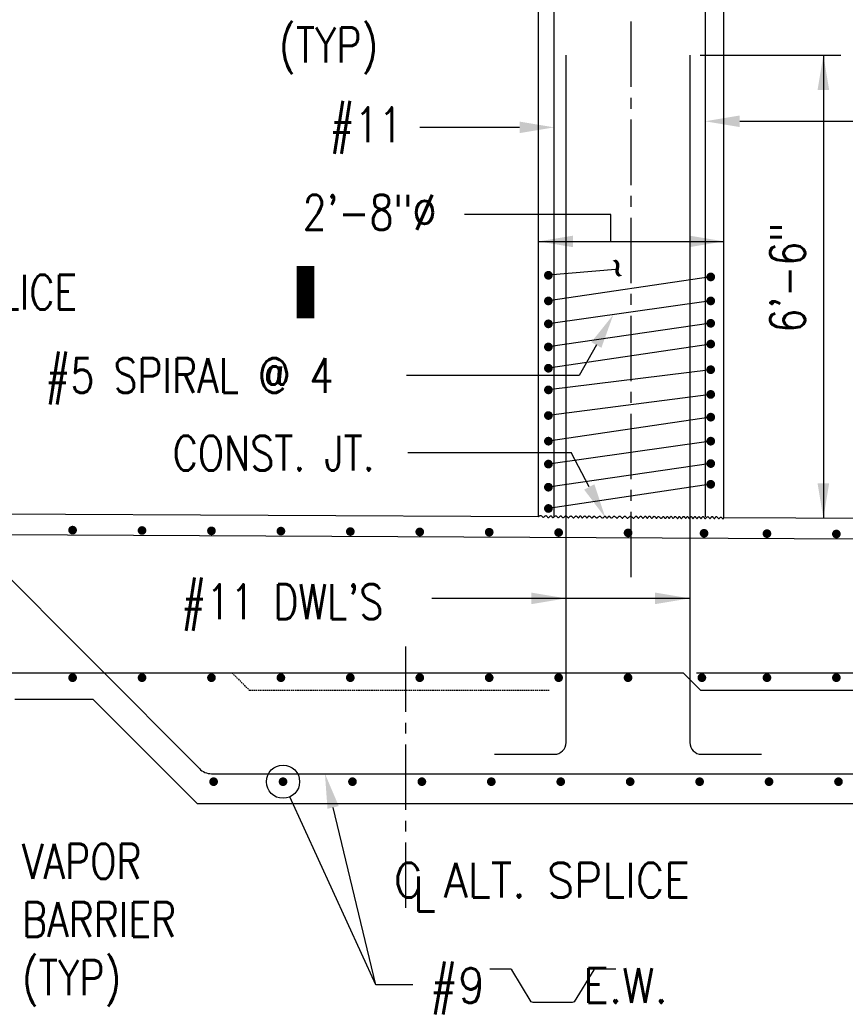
# Model space of a CAD drawing. Header units: inches. Extents: x -9715 to 32893, y -15613 to -1138.
# Tile 143 of 256: x 7480 to 7623, y -5756 to -5586. Entities that reach past the tile are written whole.
import ezdxf

# ---------------------------------------------------------------- set-up
doc = ezdxf.new("R2010")
doc.units = ezdxf.units.IN
doc.header["$MEASUREMENT"] = 0
doc.linetypes.add('CENTER2', pattern=[1.125, 0.75, -0.125, 0.125, -0.125])
doc.linetypes.add('HIDDEN', pattern=[0.375, 0.25, -0.125])
for name, color, linetype in [('A-Anno-Symb', 2, 'Continuous'), ('S-ANNO-DIMS', 2, 'Continuous'), ('S-ANNO-TEXT', 2, 'Continuous'), ('S-GRID', 30, 'CENTER2'), ('S1', 2, 'Continuous'), ('S3', 4, 'Continuous')]:
    doc.layers.add(name, color=color, linetype=linetype)
doc.styles.add('125', font='romans.shx', dxfattribs={"width": 0.8, "height": 2})
doc.styles.add('SX-FRAC', font='SX-FRAC.shx', dxfattribs={"width": 0.9, "height": 14})

msp = doc.modelspace()

# ---------------------------------------------------------------- linework, layer by layer
at = {"layer": 'A-Anno-Symb'}
msp.add_lwpolyline([(7529.61468, -5637.42283, 3, 3, 0), (7529.61468, -5628.42283, 0, 0, 0), (7563.4059, -5628.42283, 0, 0, 0)], format="xyseb", dxfattribs=at)
at = {"layer": 'S-ANNO-DIMS'}
for p, q in [((7597.54359, -5592.11779), (7621.73675, -5592.11779)), ((7618.7487, -5592.11779), (7618.7487, -5671.84595)), ((7566.44853, -5604.55029), (7549.2993, -5604.55029)), ((7604.366, -5603.50634), (7625.21718, -5603.50634)), ((7582.16792, -5619.55264), (7556.98881, -5619.55264)), ((7582.16792, -5624.19084), (7582.16792, -5619.55264)), ((7569.69834, -5624.19084), (7601.64598, -5624.19084)), ((7579.67439, -5642.02229), (7576.73138, -5647.27765)), ((7576.73138, -5647.27765), (7546.98518, -5647.27765)), ((7547.24841, -5660.54355), (7575.35086, -5660.54355)), ((7578.45472, -5666.47042), (7575.35086, -5660.54355)), ((7595.77232, -5685.65688), (7551.3325, -5685.65688)), ((7541.74251, -5752.19546), (7534.35954, -5721.6541))]:
    msp.add_line(p, q, dxfattribs=at)
msp.add_lwpolyline([(7548.0713, -5752.19546), (7541.74251, -5752.19546), (7526.92996, -5719.82752)], dxfattribs=at)
msp.add_circle((7525.73756, -5717.22192), 2.86548, dxfattribs=at)
for points in [[(7619.74472, -5598.09388), (7617.75269, -5598.09388), (7618.7487, -5592.11779)], [(7604.366, -5604.50236), (7604.366, -5602.51033), (7598.38991, -5603.50634)], [(7566.44853, -5603.55427), (7566.44853, -5605.5463), (7572.42462, -5604.55029)], [(7575.67442, -5625.18686), (7575.67442, -5623.19483), (7569.69834, -5624.19084)], [(7595.66989, -5625.18686), (7595.66989, -5623.19483), (7601.64598, -5624.19084)], [(7578.80536, -5641.53564), (7580.54341, -5642.50895), (7582.59432, -5636.80812)], [(7579.33706, -5666.00834), (7577.57238, -5666.9325), (7581.22718, -5671.76448)], [(7619.74472, -5665.86986), (7617.75269, -5665.86986), (7618.7487, -5671.84595)], [(7568.48173, -5684.66086), (7568.48173, -5686.65289), (7574.45782, -5685.65688)], [(7589.79623, -5684.66086), (7589.79623, -5686.65289), (7595.77232, -5685.65688)], [(7533.39141, -5721.88814), (7535.32767, -5721.42007), (7532.95534, -5715.84533)]]:
    msp.add_solid(points, dxfattribs=at)
at = {"layer": 'S-ANNO-TEXT'}
msp.add_lwpolyline([(7583.00657, -5749.4782), (7579.53123, -5749.49563, 0.197608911), (7579.21655, -5749.6269), (7575.85193, -5755.10887, -0.198912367), (7575.535, -5755.24015), (7568.7891, -5755.24015, -0.198912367), (7568.47217, -5755.10887), (7565.10755, -5749.6269, 0.197608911), (7564.79287, -5749.49563), (7561.31753, -5749.4782)], format="xyb", dxfattribs=at)
at = {"layer": 'S-GRID', "linetype": 'CENTER2', "ltscale": 15}
for p, q in [((7585.67216, -5681.97729), (7585.67216, -5368.01409)), ((7546.82758, -5693.94955), (7546.82758, -5740.29298))]:
    msp.add_line(p, q, dxfattribs=at)
at = {"layer": 'S1', "color": 3}
for p, q in [((7569.69834, -5671.59988), (7569.69834, -5542.92324)), ((7601.64598, -5671.76015), (7601.64598, -5542.92324)), ((7569.69834, -5671.59988), (7290.89956, -5670.20124)), ((7884.94773, -5673.18139), (7601.64598, -5671.76015)), ((7493.04279, -5703.0518), (7479.58075, -5703.0518)), ((7510.97105, -5720.98006), (7493.04279, -5703.0518)), ((7510.97105, -5720.98006), (7660.37326, -5720.98006))]:
    msp.add_line(p, q, dxfattribs=at)
at = {"layer": 'S1', "color": 2}
msp.add_lwpolyline([(7569.69834, -5671.59988), (7569.86444, -5671.45804), (7570.00189, -5671.39112), (7570.11519, -5671.38302), (7570.20884, -5671.41765), (7570.28731, -5671.47891), (7570.35511, -5671.55071), (7570.41673, -5671.61695), (7570.47666, -5671.66154), (7570.53851, -5671.67251), (7570.6024, -5671.65432), (7570.66756, -5671.61558), (7570.7332, -5671.56488), (7570.79856, -5671.51081), (7570.86287, -5671.46198), (7570.92536, -5671.42697), (7570.98526, -5671.41439), (7571.04203, -5671.4301), (7571.09614, -5671.46908), (7571.14828, -5671.52356), (7571.19917, -5671.5858), (7571.24949, -5671.64804), (7571.29995, -5671.70253), (7571.35126, -5671.7415), (7571.4041, -5671.75722), (7571.45897, -5671.74449), (7571.51542, -5671.70845), (7571.57281, -5671.6568), (7571.63048, -5671.59726), (7571.68778, -5671.53754), (7571.74404, -5671.48534), (7571.79863, -5671.44836), (7571.85088, -5671.43432), (7571.90036, -5671.44837), (7571.94755, -5671.4854), (7571.99315, -5671.53775), (7572.03786, -5671.59776), (7572.08239, -5671.65778), (7572.12743, -5671.71013), (7572.17368, -5671.74716), (7572.22186, -5671.7612), (7572.27247, -5671.74716), (7572.32538, -5671.71013), (7572.38026, -5671.65778), (7572.43676, -5671.59776), (7572.49458, -5671.53775), (7572.55338, -5671.4854), (7572.61283, -5671.44837), (7572.67261, -5671.43432), (7572.73242, -5671.44838), (7572.79204, -5671.48546), (7572.85128, -5671.53796), (7572.90996, -5671.59826), (7572.96789, -5671.65875), (7573.02489, -5671.71181), (7573.08077, -5671.74983), (7573.13534, -5671.76519), (7573.18849, -5671.7528), (7573.24043, -5671.71766), (7573.29143, -5671.6673), (7573.34177, -5671.60922), (7573.39174, -5671.55096), (7573.44162, -5671.50004), (7573.49169, -5671.46396), (7573.54222, -5671.45027), (7573.59345, -5671.46397), (7573.64537, -5671.5001), (7573.69796, -5671.55117), (7573.75115, -5671.60972), (7573.8049, -5671.66827), (7573.85916, -5671.71935), (7573.91389, -5671.75547), (7573.96905, -5671.76918), (7574.02457, -5671.75548), (7574.08037, -5671.71941), (7574.13635, -5671.66848), (7574.19243, -5671.61022), (7574.24851, -5671.55215), (7574.3045, -5671.50178), (7574.3603, -5671.46664), (7574.41582, -5671.45425), (7574.47099, -5671.46962), (7574.52583, -5671.50763), (7574.58039, -5671.56069), (7574.63472, -5671.62118), (7574.68886, -5671.68148), (7574.74286, -5671.73398), (7574.79676, -5671.77107), (7574.85062, -5671.78512), (7574.90449, -5671.77108), (7574.95845, -5671.73411), (7575.0126, -5671.6819), (7575.06703, -5671.62218), (7575.12183, -5671.56264), (7575.1771, -5671.511), (7575.23293, -5671.47496), (7575.28942, -5671.46223), (7575.34661, -5671.47793), (7575.40441, -5671.51685), (7575.46268, -5671.57119), (7575.52128, -5671.63314), (7575.58006, -5671.69491), (7575.63889, -5671.74868), (7575.69763, -5671.78667), (7575.75613, -5671.80107), (7575.81425, -5671.78667), (7575.87181, -5671.74868), (7575.92862, -5671.69491), (7575.9845, -5671.63314), (7576.03926, -5671.57119), (7576.0927, -5671.51685), (7576.14466, -5671.47793), (7576.19492, -5671.46223), (7576.24341, -5671.47495), (7576.29041, -5671.51094), (7576.33628, -5671.56243), (7576.38141, -5671.62168), (7576.42616, -5671.68093), (7576.47091, -5671.73243), (7576.51604, -5671.76841), (7576.56191, -5671.78113), (7576.60877, -5671.76544), (7576.65628, -5671.72657), (7576.70397, -5671.67238), (7576.75139, -5671.61072), (7576.79806, -5671.54943), (7576.84351, -5671.49636), (7576.88728, -5671.45936), (7576.9289, -5671.44628), (7576.96813, -5671.46234), (7577.00563, -5671.50222), (7577.04229, -5671.55798), (7577.07899, -5671.62168), (7577.11663, -5671.68538), (7577.15609, -5671.74115), (7577.19826, -5671.78103), (7577.24404, -5671.79708), (7577.29398, -5671.784), (7577.34744, -5671.747), (7577.40342, -5671.69393), (7577.46094, -5671.63264), (7577.51902, -5671.57098), (7577.57668, -5671.51679), (7577.63294, -5671.47792), (7577.68682, -5671.46223), (7577.73759, -5671.47496), (7577.78561, -5671.511), (7577.83147, -5671.56264), (7577.8758, -5671.62218), (7577.91919, -5671.6819), (7577.96225, -5671.73411), (7578.00559, -5671.77108), (7578.04982, -5671.78512), (7578.09544, -5671.77108), (7578.1425, -5671.73411), (7578.19097, -5671.6819), (7578.24079, -5671.62218), (7578.29193, -5671.56264), (7578.34432, -5671.511), (7578.39793, -5671.47496), (7578.45271, -5671.46223), (7578.50856, -5671.47794), (7578.56515, -5671.51692), (7578.62212, -5671.5714), (7578.67909, -5671.63364), (7578.73568, -5671.69588), (7578.79153, -5671.75036), (7578.84625, -5671.78934), (7578.89948, -5671.80505), (7578.95099, -5671.79232), (7579.00114, -5671.75628), (7579.05045, -5671.70464), (7579.09943, -5671.6451), (7579.1486, -5671.58538), (7579.19847, -5671.53317), (7579.24956, -5671.4962), (7579.30237, -5671.48216), (7579.35728, -5671.4962), (7579.41407, -5671.53323), (7579.47234, -5671.58559), (7579.53174, -5671.6456), (7579.59189, -5671.70561), (7579.65241, -5671.75796), (7579.71293, -5671.79499), (7579.77308, -5671.80904), (7579.83258, -5671.795), (7579.89156, -5671.75803), (7579.95027, -5671.70582), (7580.00893, -5671.6461), (7580.06777, -5671.58656), (7580.12704, -5671.53492), (7580.18696, -5671.49888), (7580.24777, -5671.48615), (7580.3096, -5671.50185), (7580.37218, -5671.54077), (7580.43513, -5671.59511), (7580.49808, -5671.65706), (7580.56066, -5671.71882), (7580.62249, -5671.7726), (7580.6832, -5671.81059), (7580.74241, -5671.82498), (7580.79982, -5671.8106), (7580.85541, -5671.77266), (7580.90922, -5671.71903), (7580.96131, -5671.65756), (7581.01171, -5671.59608), (7581.06047, -5671.54245), (7581.10765, -5671.50452), (7581.15328, -5671.49013), (7581.19747, -5671.50452), (7581.24054, -5671.54245), (7581.28286, -5671.59608), (7581.32481, -5671.65756), (7581.36675, -5671.71903), (7581.40908, -5671.77266), (7581.45214, -5671.8106), (7581.49634, -5671.82498), (7581.54191, -5671.8106), (7581.58871, -5671.77266), (7581.63643, -5671.71903), (7581.68482, -5671.65756), (7581.73357, -5671.59608), (7581.78242, -5671.54245), (7581.83109, -5671.50452), (7581.87928, -5671.49013), (7581.92685, -5671.50453), (7581.97408, -5671.54251), (7582.02142, -5671.59629), (7582.06926, -5671.65806), (7582.11804, -5671.72001), (7582.16818, -5671.77435), (7582.22009, -5671.81327), (7582.2742, -5671.82897), (7582.33078, -5671.81624), (7582.3895, -5671.7802), (7582.44992, -5671.72856), (7582.51154, -5671.66902), (7582.57392, -5671.60929), (7582.63658, -5671.55709), (7582.69904, -5671.52012), (7582.76086, -5671.50608), (7582.82165, -5671.52012), (7582.88146, -5671.55715), (7582.94044, -5671.6095), (7582.99871, -5671.66952), (7583.05641, -5671.72953), (7583.1137, -5671.78188), (7583.17071, -5671.81891), (7583.22758, -5671.83296), (7583.28443, -5671.81891), (7583.34132, -5671.78188), (7583.39832, -5671.72953), (7583.45545, -5671.66952), (7583.51277, -5671.6095), (7583.57032, -5671.55715), (7583.62815, -5671.52012), (7583.68631, -5671.50608), (7583.74481, -5671.52012), (7583.80349, -5671.55715), (7583.86217, -5671.6095), (7583.92067, -5671.66952), (7583.97879, -5671.72953), (7584.03635, -5671.78188), (7584.09316, -5671.81891), (7584.14904, -5671.83296), (7584.20387, -5671.81891), (7584.2578, -5671.78188), (7584.31109, -5671.72953), (7584.36395, -5671.66952), (7584.41662, -5671.6095), (7584.46935, -5671.55715), (7584.52235, -5671.52012), (7584.57587, -5671.50608), (7584.6301, -5671.52012), (7584.68513, -5671.55715), (7584.741, -5671.6095), (7584.79776, -5671.66952), (7584.85545, -5671.72953), (7584.91412, -5671.78188), (7584.97383, -5671.81891), (7585.0346, -5671.83296), (7585.09648, -5671.81892), (7585.15938, -5671.78194), (7585.22322, -5671.72974), (7585.28791, -5671.67002), (7585.35334, -5671.61048), (7585.41942, -5671.55883), (7585.48606, -5671.52279), (7585.55318, -5671.51006), (7585.62063, -5671.52577), (7585.68818, -5671.56469), (7585.75554, -5671.61903), (7585.82244, -5671.68098), (7585.88858, -5671.74274), (7585.9537, -5671.79652), (7586.01751, -5671.8345), (7586.07973, -5671.8489), (7586.14014, -5671.83451), (7586.19878, -5671.79658), (7586.25573, -5671.74295), (7586.31109, -5671.68147), (7586.36496, -5671.62), (7586.41742, -5671.56637), (7586.46858, -5671.52844), (7586.51852, -5671.51405), (7586.56738, -5671.52844), (7586.61544, -5671.56637), (7586.66304, -5671.62), (7586.71049, -5671.68147), (7586.75814, -5671.74295), (7586.80629, -5671.79658), (7586.85529, -5671.83451), (7586.90546, -5671.8489), (7586.95699, -5671.83451), (7587.00954, -5671.79658), (7587.06266, -5671.74295), (7587.11588, -5671.68147), (7587.16872, -5671.62), (7587.22071, -5671.56637), (7587.2714, -5671.52844), (7587.32031, -5671.51405), (7587.36716, -5671.52844), (7587.41237, -5671.56637), (7587.45656, -5671.62), (7587.50032, -5671.68147), (7587.54427, -5671.74295), (7587.58901, -5671.79658), (7587.63516, -5671.83451), (7587.68331, -5671.8489), (7587.73386, -5671.83451), (7587.78628, -5671.79658), (7587.83982, -5671.74295), (7587.89374, -5671.68147), (7587.94728, -5671.62), (7587.99969, -5671.56637), (7588.05024, -5671.52844), (7588.09817, -5671.51405), (7588.14299, -5671.52844), (7588.18518, -5671.56637), (7588.22551, -5671.62), (7588.26472, -5671.68147), (7588.30355, -5671.74295), (7588.34275, -5671.79658), (7588.38308, -5671.83451), (7588.42527, -5671.8489), (7588.46989, -5671.83451), (7588.51671, -5671.79658), (7588.5653, -5671.74295), (7588.61525, -5671.68147), (7588.66614, -5671.62), (7588.71753, -5671.56637), (7588.76902, -5671.52844), (7588.82019, -5671.51405), (7588.8707, -5671.52845), (7588.92066, -5671.56643), (7588.97024, -5671.62021), (7589.01964, -5671.68197), (7589.06903, -5671.74392), (7589.11862, -5671.79826), (7589.16857, -5671.83718), (7589.21909, -5671.85289), (7589.2703, -5671.84016), (7589.32212, -5671.80412), (7589.3744, -5671.75247), (7589.42702, -5671.69294), (7589.47982, -5671.63321), (7589.53266, -5671.58101), (7589.58542, -5671.54403), (7589.63794, -5671.52999), (7589.69008, -5671.54404), (7589.74171, -5671.58107), (7589.79269, -5671.63342), (7589.84287, -5671.69343), (7589.89212, -5671.75345), (7589.94029, -5671.8058), (7589.98725, -5671.84283), (7590.03285, -5671.85687), (7590.07707, -5671.84284), (7590.12036, -5671.80586), (7590.16327, -5671.75366), (7590.20637, -5671.69393), (7590.25022, -5671.63439), (7590.29538, -5671.58275), (7590.3424, -5671.54671), (7590.39186, -5671.53398), (7590.4441, -5671.54969), (7590.49863, -5671.58867), (7590.55475, -5671.64315), (7590.61176, -5671.70539), (7590.66895, -5671.76763), (7590.72563, -5671.82212), (7590.7811, -5671.86109), (7590.83464, -5671.87681), (7590.88574, -5671.86408), (7590.93456, -5671.82803), (7590.9814, -5671.77639), (7591.02662, -5671.71685), (7591.07052, -5671.65713), (7591.11344, -5671.60493), (7591.15571, -5671.56795), (7591.19765, -5671.55391), (7591.23955, -5671.56795), (7591.28154, -5671.60493), (7591.32372, -5671.65713), (7591.36618, -5671.71685), (7591.40902, -5671.77639), (7591.45232, -5671.82803), (7591.49618, -5671.86408), (7591.5407, -5671.87681), (7591.58591, -5671.8611), (7591.63164, -5671.82218), (7591.67765, -5671.76784), (7591.7237, -5671.70589), (7591.76956, -5671.64413), (7591.81501, -5671.59035), (7591.8598, -5671.55236), (7591.9037, -5671.53797), (7591.94655, -5671.55235), (7591.98841, -5671.59023), (7592.02943, -5671.64371), (7592.06975, -5671.70489), (7592.1095, -5671.7659), (7592.14884, -5671.81882), (7592.1879, -5671.85576), (7592.22681, -5671.86883), (7592.26572, -5671.85279), (7592.30472, -5671.81302), (7592.34391, -5671.75756), (7592.38338, -5671.69443), (7592.42323, -5671.63168), (7592.46354, -5671.57733), (7592.50441, -5671.53943), (7592.54594, -5671.52601), (7592.58816, -5671.54241), (7592.63095, -5671.58319), (7592.67411, -5671.64023), (7592.71746, -5671.70539), (7592.76081, -5671.77056), (7592.80398, -5671.8276), (7592.84676, -5671.86838), (7592.88899, -5671.88478), (7592.93058, -5671.87136), (7592.97189, -5671.83352), (7593.01338, -5671.77932), (7593.05553, -5671.71686), (7593.09881, -5671.6542), (7593.14367, -5671.59945), (7593.19058, -5671.56066), (7593.24003, -5671.54594), (7593.29223, -5671.56068), (7593.34648, -5671.59957), (7593.40186, -5671.65462), (7593.45743, -5671.71785), (7593.51225, -5671.78127), (7593.56538, -5671.83688), (7593.6159, -5671.87671), (7593.66286, -5671.89275), (7593.70564, -5671.87968), (7593.74483, -5671.84274), (7593.7813, -5671.78982), (7593.81594, -5671.72881), (7593.84965, -5671.66763), (7593.88332, -5671.61414), (7593.91783, -5671.57627), (7593.95406, -5671.56189), (7593.99271, -5671.57627), (7594.03359, -5671.61414), (7594.07635, -5671.66763), (7594.1206, -5671.72881), (7594.16598, -5671.78982), (7594.2121, -5671.84274), (7594.2586, -5671.87968), (7594.3051, -5671.89275), (7594.35131, -5671.87669), (7594.39728, -5671.83676), (7594.44316, -5671.78085), (7594.48909, -5671.71686), (7594.53521, -5671.65268), (7594.58165, -5671.59621), (7594.62856, -5671.55534), (7594.67608, -5671.53797), (7594.72426, -5671.54939), (7594.77281, -5671.5845), (7594.82136, -5671.63558), (7594.86954, -5671.69493), (7594.91698, -5671.75484), (7594.96329, -5671.80761), (7595.0081, -5671.84552), (7595.05104, -5671.86086), (7595.09188, -5671.84849), (7595.13089, -5671.81346), (7595.16849, -5671.76339), (7595.20512, -5671.70589), (7595.24118, -5671.64858), (7595.27711, -5671.59907), (7595.31331, -5671.56498), (7595.35022, -5671.55391), (7595.38815, -5671.57093), (7595.42701, -5671.61084), (7595.46662, -5671.66589), (7595.50679, -5671.72832), (7595.54733, -5671.79037), (7595.58807, -5671.84429), (7595.6288, -5671.88234), (7595.66934, -5671.89674), (7595.70956, -5671.88235), (7595.7495, -5671.84442), (7595.78925, -5671.79079), (7595.8289, -5671.72931), (7595.86856, -5671.66784), (7595.90831, -5671.61421), (7595.94825, -5671.57627), (7595.98846, -5671.56189), (7596.02902, -5671.57627), (7596.06987, -5671.61421), (7596.11089, -5671.66784), (7596.15201, -5671.72931), (7596.19314, -5671.79079), (7596.23416, -5671.84442), (7596.275, -5671.88235), (7596.31557, -5671.89674), (7596.35579, -5671.88235), (7596.39578, -5671.84442), (7596.43568, -5671.79079), (7596.47562, -5671.72931), (7596.51576, -5671.66784), (7596.55621, -5671.61421), (7596.59714, -5671.57627), (7596.63867, -5671.56189), (7596.68091, -5671.57628), (7596.72375, -5671.61427), (7596.76706, -5671.66805), (7596.8107, -5671.72981), (7596.85453, -5671.79176), (7596.8984, -5671.8461), (7596.94218, -5671.88502), (7596.98572, -5671.90073), (7597.02893, -5671.888), (7597.07186, -5671.85195), (7597.1146, -5671.80031), (7597.15725, -5671.74077), (7597.1999, -5671.68105), (7597.24264, -5671.62884), (7597.28557, -5671.59187), (7597.32878, -5671.57783), (7597.37233, -5671.59187), (7597.41616, -5671.62884), (7597.46018, -5671.68105), (7597.5043, -5671.74077), (7597.54841, -5671.80031), (7597.59243, -5671.85195), (7597.63626, -5671.888), (7597.67981, -5671.90073), (7597.72303, -5671.88502), (7597.76601, -5671.8461), (7597.8089, -5671.79176), (7597.85184, -5671.72981), (7597.89496, -5671.66805), (7597.93841, -5671.61427), (7597.98233, -5671.57628), (7598.02686, -5671.56189), (7598.07211, -5671.57628), (7598.11817, -5671.61427), (7598.16506, -5671.66805), (7598.21284, -5671.72981), (7598.26156, -5671.79176), (7598.31126, -5671.8461), (7598.36199, -5671.88502), (7598.41379, -5671.90073), (7598.46666, -5671.888), (7598.52037, -5671.85202), (7598.57465, -5671.80052), (7598.6292, -5671.74127), (7598.68375, -5671.68202), (7598.73802, -5671.63053), (7598.79174, -5671.59454), (7598.84461, -5671.58182), (7598.89641, -5671.59751), (7598.94714, -5671.63638), (7598.99683, -5671.69057), (7599.04555, -5671.75223), (7599.09334, -5671.81352), (7599.14023, -5671.86659), (7599.18628, -5671.90359), (7599.23154, -5671.91667), (7599.2761, -5671.90062), (7599.32023, -5671.8608), (7599.36428, -5671.80519), (7599.40855, -5671.74177), (7599.45339, -5671.67854), (7599.49912, -5671.62349), (7599.54606, -5671.5846), (7599.59454, -5671.56986), (7599.64474, -5671.58459), (7599.6962, -5671.62343), (7599.74831, -5671.67833), (7599.80048, -5671.74127), (7599.85208, -5671.80421), (7599.90251, -5671.85912), (7599.95116, -5671.89795), (7599.99743, -5671.91268), (7600.04094, -5671.89795), (7600.0822, -5671.85912), (7600.12197, -5671.80421), (7600.16098, -5671.74127), (7600.2, -5671.67833), (7600.23977, -5671.62343), (7600.28103, -5671.58459), (7600.32453, -5671.56986), (7600.37083, -5671.5846), (7600.41965, -5671.62349), (7600.47052, -5671.67854), (7600.52299, -5671.74177), (7600.57657, -5671.80519), (7600.63082, -5671.8608), (7600.68524, -5671.90062), (7600.73939, -5671.91667), (7600.79289, -5671.90376), (7600.84579, -5671.86796), (7600.89821, -5671.81815), (7600.95031, -5671.7632), (7601.00222, -5671.71198), (7601.05409, -5671.67338), (7601.10605, -5671.65627), (7601.15824, -5671.66952), (7601.21089, -5671.71776), (7601.26459, -5671.78866), (7601.31999, -5671.86559), (7601.37777, -5671.93199), (7601.43859, -5671.97123), (7601.50312, -5671.96674), (7601.57203, -5671.90191), (7601.64598, -5671.76015)], dxfattribs=at)
at = {"layer": 'S3', "color": 4}
for p, q in [((7249.73465, -5698.48159), (7594.63629, -5698.48159)), ((7596.88649, -5698.48159), (7735.07436, -5698.48159))]:
    msp.add_line(p, q, dxfattribs=at)
for points in [[(7613.18248, -5484.30551), (7600.30703, -5484.86766, 0.401490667), (7598.38991, -5486.87031), (7598.38991, -5671.59988)], [(7572.42462, -5671.59988), (7572.42462, -5487.625, 0.427051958), (7570.33263, -5485.62235), (7558.42252, -5486.14236)], [(7562.14858, -5712.50499), (7572.45326, -5712.50499, 0.414213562), (7574.45782, -5710.50043), (7574.45782, -5592.11779)], [(7595.77232, -5592.11779), (7595.77232, -5710.50043, 0.414213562), (7597.77688, -5712.50499), (7608.08156, -5712.50499)], [(7449.67237, -5677.4323), (7472.84129, -5677.54854, -0.197608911), (7474.93917, -5678.42368), (7511.33356, -5714.97015, 0.198912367), (7513.44643, -5715.84533), (7657.89788, -5715.84533, 0.198912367), (7660.01075, -5714.97015), (7691.95987, -5683.01778, -0.198912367), (7694.07274, -5682.1426), (7717.26325, -5682.1426)]]:
    msp.add_lwpolyline(points, format="xyb", dxfattribs=at)
at = {"layer": 'S3', "const_width": 0.75171}
for points in [[(7571.79552, -5630.02369, -1), (7571.04381, -5630.02369, -1)], [(7598.98502, -5630.30558, 1), (7599.73672, -5630.30558, 1)], [(7571.79552, -5634.43998, -1), (7571.04381, -5634.43998, -1)], [(7598.98502, -5634.43998, 1), (7599.73672, -5634.43998, 1)], [(7571.79552, -5638.38645, -1), (7571.04381, -5638.38645, -1)], [(7598.98502, -5638.29249, 1), (7599.73672, -5638.29249, 1)], [(7571.79552, -5642.36425, -1), (7571.04381, -5642.36425, -1)], [(7598.98502, -5641.86311, 1), (7599.73672, -5641.86311, 1)], [(7571.79552, -5646.02883, -1), (7571.04381, -5646.02883, -1)], [(7598.98502, -5646.2794, 1), (7599.73672, -5646.2794, 1)], [(7571.79552, -5649.75606, -1), (7571.04381, -5649.75606, -1)], [(7598.98502, -5650.53909, 1), (7599.73672, -5650.53909, 1)], [(7571.79552, -5654.17235, -1), (7571.04381, -5654.17235, -1)], [(7598.98502, -5654.45424, 1), (7599.73672, -5654.45424, 1)], [(7571.79552, -5658.58864, -1), (7571.04381, -5658.58864, -1)], [(7598.98502, -5658.58864, 1), (7599.73672, -5658.58864, 1)], [(7571.79552, -5662.53511, -1), (7571.04381, -5662.53511, -1)], [(7598.98502, -5662.44115, 1), (7599.73672, -5662.44115, 1)], [(7571.79552, -5666.51291, -1), (7571.04381, -5666.51291, -1)], [(7598.98502, -5666.01177, 1), (7599.73672, -5666.01177, 1)], [(7571.79552, -5670.17749, -1), (7571.04381, -5670.17749, -1)]]:
    msp.add_lwpolyline(points, format="xyb", close=True, dxfattribs=at)
at = {"layer": 'S3'}
for points in [[(7582.95915, -5629.05353), (7571.41966, -5630.02369)], [(7599.36087, -5630.30558), (7571.41966, -5634.43998)], [(7599.36087, -5634.43998), (7571.41966, -5638.38645)], [(7599.36087, -5638.29249), (7571.41966, -5642.36425)], [(7599.36087, -5641.86311), (7571.41966, -5646.02883)], [(7599.36087, -5646.2794), (7571.41966, -5649.75606)], [(7599.36087, -5650.53909), (7571.41966, -5654.17235)], [(7599.36087, -5654.45424), (7571.41966, -5658.58864)], [(7599.36087, -5658.58864), (7571.41966, -5662.53511)], [(7599.36087, -5662.44115), (7571.41966, -5666.51291)], [(7599.36087, -5666.01177), (7571.41966, -5670.17749)]]:
    msp.add_lwpolyline(points, dxfattribs=at)
at = {"layer": 'S3', "color": 4}
msp.add_lwpolyline([(7750.01459, -5678.9241), (7696.22979, -5678.65428), (7693.37004, -5675.80883), (7249.73465, -5673.58326)], dxfattribs=at)
at = {"layer": 'S3', "color": 4, "const_width": 0.74701}
for points in [[(7489.14264, -5673.90597, 1), (7489.88965, -5673.90597, 1)], [(7501.09482, -5673.96798, 1), (7501.84183, -5673.96798, 1)], [(7513.04699, -5674.02999, 1), (7513.79401, -5674.02999, 1)], [(7524.99917, -5674.0765, 1), (7525.74618, -5674.0765, 1)], [(7536.95135, -5674.15401, 1), (7537.69836, -5674.15401, 1)], [(7548.90352, -5674.21602, 1), (7549.65054, -5674.21602, 1)], [(7560.8557, -5674.26252, 1), (7561.60271, -5674.26252, 1)], [(7572.80788, -5674.32453, 1), (7573.55489, -5674.32453, 1)], [(7584.76005, -5674.38654, 1), (7585.50707, -5674.38654, 1)], [(7597.84209, -5674.44855, 1), (7598.5891, -5674.44855, 1)], [(7608.66441, -5674.51056, 1), (7609.41142, -5674.51056, 1)], [(7620.61658, -5674.57257, 1), (7621.3636, -5674.57257, 1)], [(7489.14264, -5699.31674, 1), (7489.88965, -5699.31674, 1)], [(7501.09482, -5699.31674, 1), (7501.84183, -5699.31674, 1)], [(7513.04699, -5699.31674, 1), (7513.79401, -5699.31674, 1)], [(7524.99917, -5699.31674, 1), (7525.74618, -5699.31674, 1)], [(7536.95135, -5699.31674, 1), (7537.69836, -5699.31674, 1)], [(7548.90352, -5699.31674, 1), (7549.65054, -5699.31674, 1)], [(7560.8557, -5699.31674, 1), (7561.60271, -5699.31674, 1)], [(7572.80788, -5699.31674, 1), (7573.55489, -5699.31674, 1)], [(7584.76005, -5699.31674, 1), (7585.50707, -5699.31674, 1)], [(7597.46547, -5699.31674, 1), (7598.21248, -5699.31674, 1)], [(7608.66441, -5699.31674, 1), (7609.41142, -5699.31674, 1)], [(7620.61658, -5699.31674, 1), (7621.3636, -5699.31674, 1)], [(7513.41188, -5717.22192, 1), (7514.15889, -5717.22192, 1)], [(7525.36406, -5717.22192, 1), (7526.11107, -5717.22192, 1)], [(7537.31624, -5717.22192, 1), (7538.06325, -5717.22192, 1)], [(7549.26841, -5717.22192, 1), (7550.01542, -5717.22192, 1)], [(7561.22059, -5717.22192, 1), (7561.9676, -5717.22192, 1)], [(7573.17277, -5717.22192, 1), (7573.91978, -5717.22192, 1)], [(7585.12494, -5717.22192, 1), (7585.87195, -5717.22192, 1)], [(7597.07712, -5717.22192, 1), (7597.82413, -5717.22192, 1)], [(7609.0293, -5717.22192, 1), (7609.77631, -5717.22192, 1)], [(7620.98147, -5717.22192, 1), (7621.72848, -5717.22192, 1)]]:
    msp.add_lwpolyline(points, format="xyb", close=True, dxfattribs=at)
at = {"layer": 'S3', "color": 4, "linetype": 'HIDDEN'}
msp.add_lwpolyline([(7516.94714, -5698.48159), (7519.93518, -5701.45468), (7571.67894, -5701.45468)], dxfattribs=at)
at = {"layer": 'S3', "color": 4, "linetype": 'Continuous'}
msp.add_lwpolyline([(7594.63629, -5698.48159), (7597.62433, -5701.45468), (7651.40913, -5701.45468)], dxfattribs=at)

# ---------------------------------------------------------------- texts
at = {"layer": 'S-ANNO-TEXT', "style": '125'}
for s, width, p in [('(TYP)', 0.8, (7525.06452, -5593.37617)), ('#11', 0.8, (7533.76113, -5607.12954)), ('2\'-8"%%C', 0.8, (7529.1182, -5622.18628)), ('C ALT. SPLICE', 0.8, (7445.04637, -5635.93351)), ('#5 SPIRAL @ 4', 0.8, (7484.83172, -5650.2782)), ('CONST. JT.', 0.8, (7506.75169, -5663.66475)), ("#11 DWL'S", 0.8, (7508.23477, -5689.2204)), ('C ALT. SPLICE', 0.9, (7544.83416, -5737.18013)), ('L', 0.9, (7548.12318, -5739.57053)), ('#9    E.W.', 0.9, (7551.0042, -5755.30477))]:
    msp.add_text(s, height=6, dxfattribs=dict(at, width=width)).set_placement(p)
at = {"layer": 'S-ANNO-TEXT', "style": '125', "width": 0.8}
msp.add_text('6\'-6"', height=6, rotation=90, dxfattribs=at).set_placement((7615.6094, -5639.90465))
at = {"layer": 'S-ANNO-TEXT', "insert": (7480.81849, -5727.95119), "char_height": 6, "width": 42.1002043, "attachment_point": 1, "style": '125'}
msp.add_mtext('VAPOR BARRIER (TYP)', dxfattribs=at)
at = {"layer": 'S3', "color": 2, "style": 'SX-FRAC', "width": 0.75}
msp.add_text('~', height=5.97609, rotation=286.7871555, dxfattribs=at).set_placement((7580.01958, -5627.94785))

doc.saveas('drawing.dxf')
